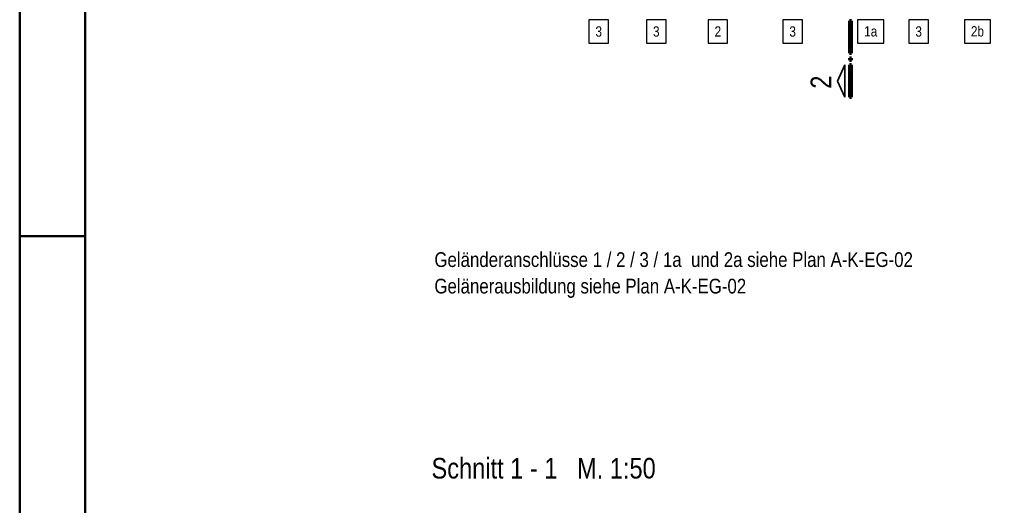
# Model space of a CAD drawing. Header units: millimetres. Extents: x -74 to 79, y 0 to 54.
# Tile 110 of 164: x 0 to 15, y 11 to 18. Entities that reach past the tile are written whole.
import ezdxf

# ---------------------------------------------------------------- set-up
doc = ezdxf.new("R2010")
doc.units = ezdxf.units.MM
doc.layers.add('Achsen', color=7, linetype='Continuous', lineweight=20)
doc.styles.add('Arial Narrow', font='ARIALN.TTF')

msp = doc.modelspace()

# ---------------------------------------------------------------- linework, layer by layer
at = {"color": 4, "linetype": 'Continuous', "lineweight": 50}
for p, q in [((0, 42.05), (0, 0)), ((1, 41.8), (1, 0.25))]:
    msp.add_line(p, q, dxfattribs=at)
at = {"color": 4, "linetype": 'Continuous', "lineweight": 50, "ltscale": 0.2}
msp.add_line((0, 14.85), (1, 14.85), dxfattribs=at)
at = {"layer": 'Achsen', "color": 3, "linetype": 'Continuous', "lineweight": 25}
for p, q in [((9.0083852, 18.1575217), (8.7091602, 18.1575217)), ((8.7091602, 18.1575217), (8.7091602, 17.8000217)), ((9.0083852, 17.8000217), (9.0083852, 18.1575217)), ((9.8888108, 18.1575217), (9.5895858, 18.1575217)), ((9.5895858, 18.1575217), (9.5895858, 17.8000217)), ((9.8888108, 17.8000217), (9.8888108, 18.1575217)), ((10.8308662, 18.1575217), (10.5316412, 18.1575217)), ((10.5316412, 18.1575217), (10.5316412, 17.8000217)), ((10.8308662, 17.8000217), (10.8308662, 18.1575217)), ((11.9754195, 18.1575217), (11.6761945, 18.1575217)), ((11.6761945, 18.1575217), (11.6761945, 17.8000217)), ((11.9754195, 17.8000217), (11.9754195, 18.1575217)), ((12.8207478, 18.1575217), (12.8207478, 17.8000217)), ((13.2191978, 18.1575217), (12.8207478, 18.1575217)), ((13.2191978, 17.8000217), (13.2191978, 18.1575217)), ((13.9035516, 18.1575217), (13.6043266, 18.1575217)), ((13.6043266, 18.1575217), (13.6043266, 17.8000217)), ((13.9035516, 17.8000217), (13.9035516, 18.1575217)), ((14.8516397, 18.1575217), (14.4531897, 18.1575217)), ((14.4531897, 18.1575217), (14.4531897, 17.8000217)), ((14.8516397, 17.8000217), (14.8516397, 18.1575217)), ((8.7091602, 17.8000217), (9.0083852, 17.8000217)), ((9.5895858, 17.8000217), (9.8888108, 17.8000217)), ((10.5316412, 17.8000217), (10.8308662, 17.8000217)), ((11.6761945, 17.8000217), (11.9754195, 17.8000217)), ((12.8207478, 17.8000217), (13.2191978, 17.8000217)), ((13.6043266, 17.8000217), (13.9035516, 17.8000217)), ((14.4531897, 17.8000217), (14.8516397, 17.8000217))]:
    msp.add_line(p, q, dxfattribs=at)
at = {"layer": 'Achsen', "color": 1, "linetype": 'Continuous', "lineweight": 70}
for p, q in [((12.7279061, 18.1415955), (12.6979016, 18.1415955)), ((12.6979016, 18.1415955), (12.6979016, 17.6466004)), ((12.7279061, 17.6466004), (12.7279061, 18.1415955)), ((12.6979016, 17.6466004), (12.7279061, 17.6466004)), ((12.7279061, 17.5715996), (12.6979016, 17.5715996)), ((12.6979016, 17.5715996), (12.6979016, 17.5415932)), ((12.6979016, 17.5415932), (12.7279061, 17.5415932)), ((12.7279061, 17.5415932), (12.7279061, 17.5715996)), ((12.7279061, 17.4665944), (12.6979016, 17.4665944)), ((12.6979016, 17.4665944), (12.6979016, 16.9715993)), ((12.7279061, 16.9715993), (12.7279061, 17.4665944)), ((12.6979016, 16.9715993), (12.7279061, 16.9715993))]:
    msp.add_line(p, q, dxfattribs=at)
at = {"layer": 'Achsen', "color": 2, "linetype": 'Continuous', "lineweight": 35}
for p, q in [((12.6229008, 17.4665944), (12.5104016, 17.2190911)), ((12.6229008, 16.9715993), (12.6229008, 17.4665944)), ((12.5104016, 17.2190911), (12.6229008, 16.9715993))]:
    msp.add_line(p, q, dxfattribs=at)

# ---------------------------------------------------------------- texts
at = {"layer": 'Achsen', "color": 2, "lineweight": 35, "style": 'Arial Narrow'}
for s, p in [('3', (8.8091602, 17.9000217)), ('3', (9.6895858, 17.9000217)), ('2', (10.6316412, 17.9000217)), ('3', (11.7761945, 17.9000217)), ('3', (13.7043266, 17.9000217))]:
    msp.add_text(s, height=0.1575, dxfattribs=at).set_placement(p)
at = {"layer": 'Achsen', "color": 4, "lineweight": 50, "style": 'Arial Narrow'}
for s, p in [('Geländeranschlüsse 1 / 2 / 3 / 1a  und 2a siehe Plan A-K-EG-02', (6.3447377, 14.3771024)), ('Gelänerausbildung siehe Plan A-K-EG-02', (6.3447377, 13.9721024))]:
    msp.add_text(s, height=0.225, dxfattribs=at).set_placement(p)
at = {"layer": 'Achsen', "color": 1, "lineweight": 70, "style": 'Arial Narrow'}
msp.add_text('Schnitt 1 - 1   M. 1:50', height=0.315, dxfattribs=at).set_placement((6.3011062, 11.1419233))
at = {"layer": 'Achsen', "color": 1, "lineweight": 70, "insert": (12.4160118, 17.1036624), "char_height": 0.315, "attachment_point": 7, "rotation": 90, "line_spacing_factor": 0.9, "style": 'Arial Narrow', "bg_fill": 3, "box_fill_scale": 1.2, "bg_fill_color": 256, "bg_fill_true_color": 13158600, "bg_fill_transparency": 0}
msp.add_mtext('2', dxfattribs=at)

# ---------------------------------------------------------------- next in the draw order: texts
at = {"layer": 'Achsen', "color": 2, "lineweight": 35, "char_height": 0.1575, "attachment_point": 7, "line_spacing_factor": 0.9, "style": 'Arial Narrow', "bg_fill": 3, "box_fill_scale": 1.2, "bg_fill_color": 256, "bg_fill_true_color": 13158600, "bg_fill_transparency": 0}
for s, insert in [('1a', (12.9207478, 17.9000217)), ('2b', (14.5531897, 17.9000217))]:
    msp.add_mtext(s, dxfattribs=dict(at, insert=insert))

doc.saveas('drawing.dxf')
